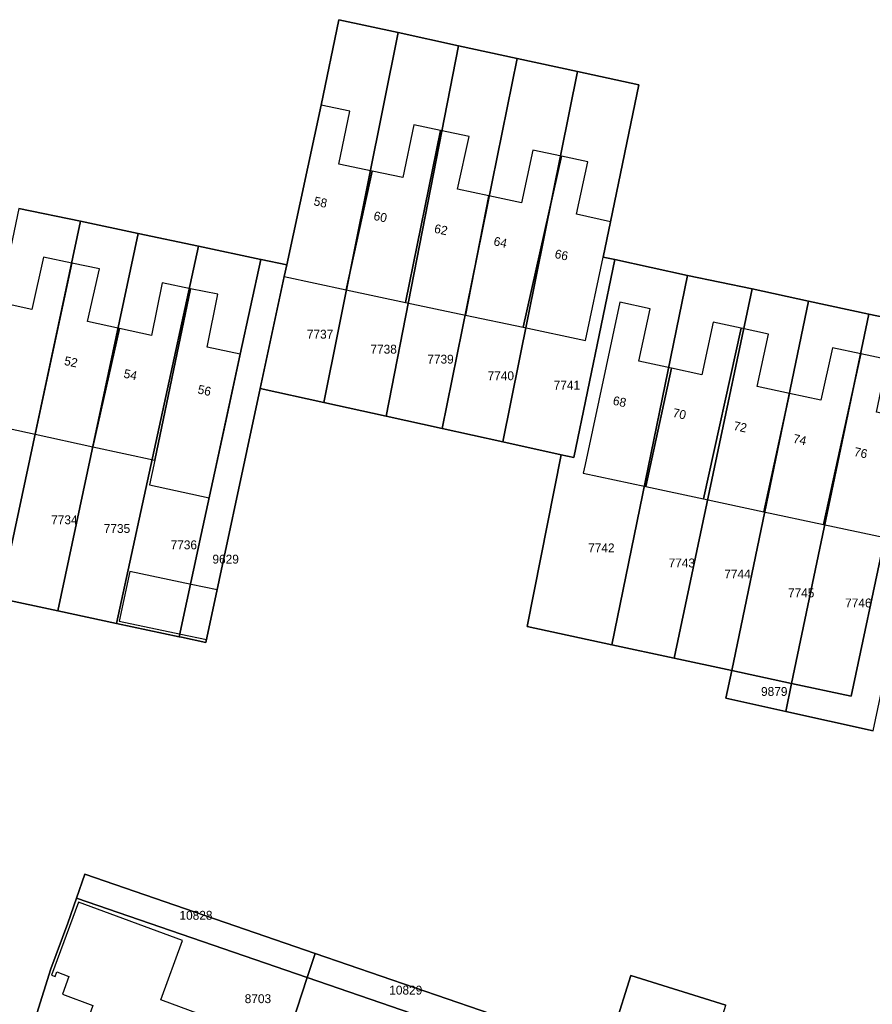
# Model space of a CAD drawing. Header units: metres. Extents: x 91564 to 92566, y 393362 to 394362.
# Tile 72 of 86: x 92384 to 92452, y 393739 to 393816. Entities that reach past the tile are written whole.
import ezdxf

# ---------------------------------------------------------------- set-up
doc = ezdxf.new("R2010")
doc.units = ezdxf.units.M
for name, color, linetype in [('ADRES', 1, 'CONTINUOUS'), ('PAND', 1, 'CONTINUOUS'), ('PERCEEL', 7, 'CONTINUOUS'), ('PERCEELNUMMER', 7, 'CONTINUOUS')]:
    doc.layers.add(name, color=color, linetype=linetype)

msp = doc.modelspace()

# ---------------------------------------------------------------- linework, layer by layer
at = {"layer": 'PAND'}
for points in [[(92412.196, 393804.437), (92409.578, 393804.984), (92410.445, 393809.148), (92408.167, 393809.631), (92405.266, 393796.123), (92410.154, 393795.074), (92412.196, 393804.437)], [(92417.587, 393807.632), (92415.484, 393808.071), (92414.619, 393803.931), (92412.196, 393804.437), (92410.154, 393795.074), (92414.819, 393794.089), (92417.587, 393807.632)], [(92421.382, 393802.491), (92418.93, 393803.012), (92419.83, 393807.163), (92417.587, 393807.632), (92414.819, 393794.089), (92419.543, 393793.092), (92421.382, 393802.491)], [(92427.111, 393805.608), (92424.849, 393806.089), (92423.968, 393801.941), (92421.382, 393802.491), (92419.543, 393793.092), (92424.083, 393792.133), (92427.111, 393805.608)], [(92430.986, 393800.446), (92428.309, 393801.032), (92429.187, 393805.167), (92427.111, 393805.608), (92424.083, 393792.133), (92429.002, 393791.095), (92430.392, 393797.646), (92430.986, 393800.446)], [(92388.526, 393797.18), (92386.275, 393797.659), (92385.373, 393793.533), (92382.842, 393794.089), (92380.891, 393784.722), (92385.638, 393783.696), (92388.526, 393797.18)], [(92392.277, 393792.032), (92389.766, 393792.593), (92390.688, 393796.719), (92388.526, 393797.18), (92385.638, 393783.696), (92390.183, 393782.713), (92392.277, 393792.032)], [(92397.885, 393795.162), (92395.643, 393795.617), (92394.798, 393791.468), (92392.277, 393792.032), (92390.183, 393782.713), (92395.062, 393781.658), (92397.885, 393795.162)], [(92401.8, 393789.997), (92399.189, 393790.571), (92400.032, 393794.726), (92397.885, 393795.162), (92395.062, 393781.658), (92394.64, 393779.703), (92399.355, 393778.684), (92399.777, 393780.639), (92401.8, 393789.997)], [(92435.784, 393788.895), (92433.203, 393789.458), (92434.102, 393793.581), (92431.708, 393794.102), (92428.981, 393781.304), (92428.835, 393780.619), (92433.77, 393779.567), (92435.784, 393788.895)], [(92441.267, 393792.049), (92439.083, 393792.528), (92438.191, 393788.37), (92435.784, 393788.895), (92433.77, 393779.567), (92438.297, 393778.602), (92441.267, 393792.049)], [(92445.082, 393786.917), (92442.543, 393787.464), (92443.425, 393791.576), (92441.267, 393792.049), (92438.297, 393778.602), (92443.067, 393777.586), (92445.082, 393786.917)], [(92450.723, 393790.023), (92448.465, 393790.509), (92447.551, 393786.385), (92445.082, 393786.917), (92443.067, 393777.586), (92447.778, 393776.582), (92450.723, 393790.023)], [(92454.588, 393784.87), (92451.946, 393785.431), (92452.804, 393789.575), (92450.723, 393790.023), (92447.778, 393776.582), (92452.601, 393775.554), (92454.588, 393784.87)], [(92397.931, 393771.857), (92393.087, 393772.878), (92392.262, 393768.964), (92397.105, 393767.943), (92399.144, 393767.513), (92399.978, 393771.425), (92397.931, 393771.857)], [(92388.211, 393734.951), (92396.335, 393731.952), (92399.899, 393730.636), (92402.137, 393736.696), (92395.523, 393739.138), (92397.241, 393743.791), (92389.033, 393746.822), (92386.909, 393741.071), (92387.21, 393740.96), (92387.345, 393741.326), (92388.292, 393740.976), (92387.773, 393739.569), (92390.17, 393738.684), (92388.838, 393734.891), (92388.266, 393735.102), (92388.211, 393734.951)]]:
    msp.add_lwpolyline(points, dxfattribs=at)
at = {"layer": 'PERCEEL'}
for points in [[(92384.35, 393801.499), (92389.197, 393800.477), (92393.756, 393799.515), (92398.505, 393798.514), (92403.422, 393797.477), (92403.45, 393797.471), (92405.464, 393797.047), (92408.165, 393809.63), (92409.56, 393816.365), (92414.252, 393815.362), (92419.007, 393814.308), (92423.62, 393813.299), (92428.377, 393812.29), (92433.225, 393811.225), (92430.985, 393800.445), (92430.39, 393797.645), (92431.308, 393797.463), (92437.056, 393796.211), (92442.135, 393795.149), (92446.589, 393794.187), (92451.333, 393793.17), (92456.133, 393792.152)], [(92414.252, 393815.362), (92409.56, 393816.365), (92408.165, 393809.63), (92405.464, 393797.047), (92405.265, 393796.12), (92403.371, 393787.299), (92408.376, 393786.198), (92414.252, 393815.362)], [(92419.007, 393814.308), (92414.252, 393815.362), (92408.376, 393786.198), (92413.293, 393785.116), (92419.007, 393814.308)], [(92413.293, 393785.116), (92417.705, 393784.146), (92423.62, 393813.299), (92419.007, 393814.308), (92413.293, 393785.116)], [(92417.705, 393784.146), (92422.501, 393783.091), (92428.377, 393812.29), (92423.62, 393813.299), (92417.705, 393784.146)], [(92430.39, 393797.645), (92430.985, 393800.445), (92433.225, 393811.225), (92428.377, 393812.29), (92422.501, 393783.091), (92427.084, 393782.083), (92428.098, 393781.859), (92431.308, 393797.463), (92430.39, 393797.645)], [(92382.868, 393770.747), (92389.197, 393800.477), (92384.35, 393801.499), (92378.124, 393771.758), (92382.868, 393770.747)], [(92387.426, 393769.776), (92393.756, 393799.515), (92389.197, 393800.477), (92382.868, 393770.747), (92387.426, 393769.776)], [(92393.756, 393799.515), (92387.426, 393769.776), (92392.028, 393768.796), (92398.505, 393798.514), (92393.756, 393799.515)], [(92398.505, 393798.514), (92392.028, 393768.796), (92396.976, 393767.742), (92398.724, 393775.806), (92400.74, 393785.105), (92401.8, 393789.995), (92403.422, 393797.477), (92398.505, 393798.514)], [(92403.371, 393787.299), (92405.265, 393796.12), (92405.464, 393797.047), (92403.45, 393797.471), (92403.422, 393797.477), (92401.8, 393789.995), (92400.74, 393785.105), (92398.724, 393775.806), (92396.976, 393767.742), (92397.166, 393767.702), (92399.077, 393767.295), (92403.371, 393787.299)], [(92427.084, 393782.083), (92424.42, 393768.546), (92431.076, 393767.114), (92437.056, 393796.211), (92431.308, 393797.463), (92428.098, 393781.859), (92427.084, 393782.083)], [(92431.076, 393767.114), (92435.998, 393766.056), (92442.135, 393795.149), (92437.056, 393796.211), (92431.076, 393767.114)], [(92435.998, 393766.056), (92440.537, 393765.08), (92446.589, 393794.187), (92442.135, 393795.149), (92435.998, 393766.056)], [(92451.333, 393793.17), (92446.589, 393794.187), (92440.537, 393765.08), (92445.251, 393764.066), (92451.333, 393793.17)], [(92456.133, 393792.152), (92451.333, 393793.17), (92445.251, 393764.066), (92449.946, 393763.057), (92452.604, 393775.555), (92453.545, 393779.98), (92454.585, 393784.87), (92456.133, 393792.152)], [(92445.251, 393764.066), (92444.79, 393761.856), (92451.679, 393760.338), (92454.51, 393773.693), (92456.444, 393782.832), (92458.319, 393791.695), (92456.133, 393792.152), (92454.585, 393784.87), (92453.545, 393779.98), (92452.604, 393775.555), (92449.946, 393763.057), (92445.251, 393764.066)], [(92451.679, 393760.338), (92444.79, 393761.856), (92440.082, 393762.894), (92440.537, 393765.08), (92435.998, 393766.056), (92431.076, 393767.114), (92424.42, 393768.546), (92427.084, 393782.083), (92422.501, 393783.091), (92417.705, 393784.146), (92413.293, 393785.116), (92408.376, 393786.198), (92403.371, 393787.299), (92399.077, 393767.295), (92397.166, 393767.702), (92396.976, 393767.742), (92392.028, 393768.796), (92387.426, 393769.776), (92382.868, 393770.747)], [(92444.79, 393761.856), (92445.251, 393764.066), (92440.537, 393765.08), (92440.082, 393762.894), (92444.79, 393761.856)], [(92385.764, 393738.054), (92386.875, 393741.56), (92388.205, 393745.16), (92388.886, 393747.144), (92389.535, 393749.036), (92407.692, 393742.786), (92425.9, 393736.519)], [(92388.886, 393747.144), (92407.072, 393740.885), (92407.692, 393742.786), (92389.535, 393749.036), (92388.886, 393747.144)], [(92388.886, 393747.144), (92388.205, 393745.16), (92386.875, 393741.56), (92385.764, 393738.054), (92383.895, 393736.787), (92396.713, 393732.161), (92400.288, 393730.905), (92403.45, 393729.769), (92407.072, 393740.885), (92388.886, 393747.144)], [(92425.255, 393734.627), (92425.9, 393736.519), (92407.692, 393742.786), (92407.072, 393740.885), (92425.255, 393734.627)], [(92440.071, 393738.694), (92432.579, 393741.048), (92429.997, 393732.837), (92431.545, 393732.375), (92429.925, 393727.41), (92427.185, 393718.32), (92425.09, 393711.368), (92428.075, 393710.46), (92431.069, 393709.541), (92440.071, 393738.694)], [(92429.997, 393732.837), (92432.579, 393741.048), (92440.071, 393738.694)], [(92425.255, 393734.627), (92407.072, 393740.885), (92403.45, 393729.769), (92402.457, 393726.722), (92405.615, 393725.642), (92409.02, 393724.462), (92422.396, 393719.823), (92423.285, 393722.58), (92422.485, 393725.513), (92422.285, 393725.93), (92423.545, 393729.605), (92425.255, 393734.627)]]:
    msp.add_lwpolyline(points, dxfattribs=at)

# ---------------------------------------------------------------- texts
at = {"layer": 'ADRES'}
for s, rotation, p in [('58', 347.601, (92407.542, 393801.754)), ('60', 347.997, (92412.257, 393800.599)), ('62', 347.997, (92417.037, 393799.586)), ('64', 347.997, (92421.72, 393798.594)), ('66', 347.601, (92426.536, 393797.597)), ('52', 347.899, (92387.871, 393789.169)), ('54', 347.899, (92392.557, 393788.163)), ('56', 347.601, (92398.392, 393786.921)), ('68', 347.997, (92431.118, 393786.034)), ('70', 347.899, (92435.835, 393785.072)), ('72', 347.899, (92440.625, 393784.044)), ('74', 347.899, (92445.321, 393783.038)), ('76', 347.997, (92450.126, 393782))]:
    msp.add_text(s, height=0.7, rotation=rotation, dxfattribs=at).set_placement(p)
at = {"layer": 'PERCEELNUMMER'}
for s, p in [('7737', (92407.046, 393791.23)), ('7738', (92412.057, 393790.049)), ('7739', (92416.539, 393789.262)), ('7740', (92421.293, 393787.956)), ('7741', (92426.501, 393787.218)), ('7734', (92386.892, 393776.607)), ('7735', (92391.037, 393775.919)), ('7736', (92396.306, 393774.63)), ('7742', (92429.219, 393774.39)), ('9629', (92399.605, 393773.505)), ('7743', (92435.558, 393773.203)), ('7744', (92439.946, 393772.334)), ('7745', (92444.967, 393770.844)), ('7746', (92449.474, 393770.052)), ('9879', (92442.845, 393763.075)), ('10828', (92397.004, 393745.438)), ('10829', (92413.54, 393739.541)), ('8703', (92402.147, 393738.867))]:
    msp.add_text(s, height=0.7, dxfattribs=at).set_placement(p)

doc.saveas('drawing.dxf')
